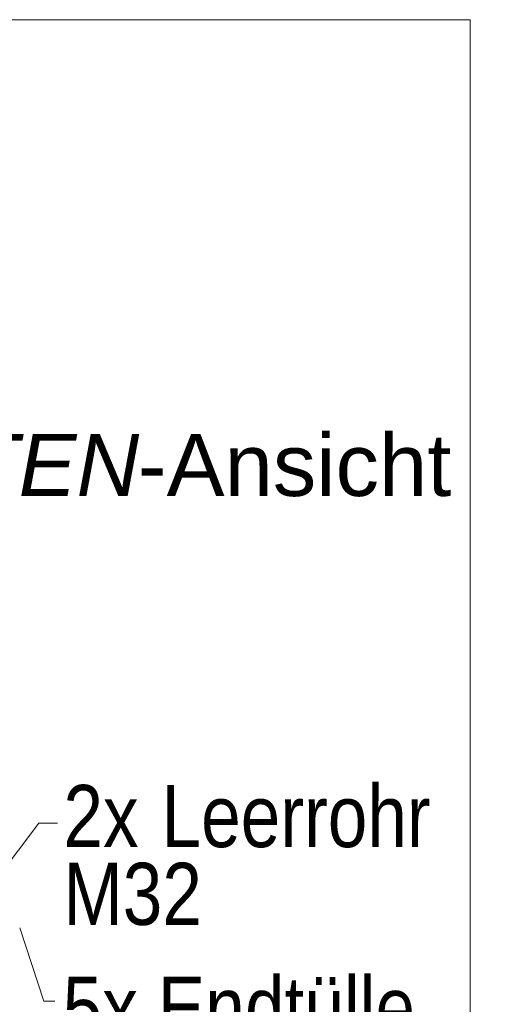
# Model space of a CAD drawing. Extents: x -720 to 300, y 62 to 1107.
# Tile 244 of 250: x 251 to 262, y 853 to 875. Entities that reach past the tile are written whole.
import ezdxf
from ezdxf.lldxf.tags import DXFTag

# ---------------------------------------------------------------- set-up
doc = ezdxf.new("R2010")
doc.units = 0
doc.layers.get('0').update_dxf_attribs({"lineweight": 35})
doc.layers.add('E_Detail_Beschriftung', color=7, linetype='Continuous', lineweight=13, true_color=0x009900)
doc.layers.add('E_Detail_Linie_Text_Bem', color=7, linetype='Continuous', lineweight=13)
doc.styles.get("Standard").update_dxf_attribs({"font": 'ARIALN.TTF'})
tags = doc.linetypes.add('fein_strichliert-A06G9FM98I', pattern=[4, 1, -2, 1]).pattern_tags.tags
tags[8:9] = [DXFTag(74, 4), DXFTag(75, 0), DXFTag(340, '0'), DXFTag(46, 0.0), DXFTag(50, 0.0), DXFTag(44, 0.0), DXFTag(45, 0.0)]
tags[6:7] = [DXFTag(74, 4), DXFTag(75, 0), DXFTag(340, '0'), DXFTag(46, 0.0), DXFTag(50, 0.0), DXFTag(44, 0.0), DXFTag(45, 0.0)]
tags[4:5] = [DXFTag(74, 4), DXFTag(75, 0), DXFTag(340, '0'), DXFTag(46, 0.0), DXFTag(50, 0.0), DXFTag(44, 0.0), DXFTag(45, 0.0)]

# ---------------------------------------------------------------- blocks, each defined once
blk = doc.blocks.new('Referenz-A06G9FMH8I')
at = {"layer": 'E_Detail_Linie_Text_Bem', "linetype": 'fein_strichliert-A06G9FM98I', "ltscale": 0.65}
for p, q in [((260.951, 875.427), (198.182, 875.427)), ((260.951, 814.111), (260.951, 875.427))]:
    blk.add_line(p, q, dxfattribs=at)
at = {"layer": 'E_Detail_Linie_Text_Bem', "color": 0, "linetype": 'Continuous', "ltscale": 0.13}
for p, q in [((249.567, 855.119), (251.237, 857.328)), ((251.237, 857.328), (251.662, 857.328)), ((251.35, 853.321), (250.812, 854.969)), ((251.6, 853.321), (251.35, 853.321))]:
    blk.add_line(p, q, dxfattribs=at)
at = {"layer": 'E_Detail_Beschriftung', "linetype": 'Continuous', "lineweight": -2, "ltscale": 0.25, "char_height": 1.4, "attachment_point": 1}
for s, insert in [('{\\fArial;-Ansicht}', (253.466, 866.098)), ('{\\fArial|b0|i1;SEITEN}', (246.437, 866.098))]:
    blk.add_mtext(s, dxfattribs=dict(at, insert=insert))
at = {"layer": 'E_Detail_Beschriftung', "linetype": 'Continuous', "ltscale": 0.13, "char_height": 1.4, "attachment_point": 1}
for s, insert in [('{\\fArial Narrow;2x}', (251.793, 858.188)), ('{\\fArial Narrow;Leerrohr}', (254.003, 858.188)), ('{\\fArial Narrow;M32}', (251.793, 856.435)), ('{\\fArial Narrow;5x Endtülle}', (251.778, 853.871))]:
    blk.add_mtext(s, dxfattribs=dict(at, insert=insert))

msp = doc.modelspace()

# ---------------------------------------------------------------- block references
at = {"color": 8, "lineweight": 25, "ltscale": 0.25, "true_color": 0x808080}
msp.add_blockref('Referenz-A06G9FMH8I', (0, 0), dxfattribs=at)

doc.saveas('drawing.dxf')
